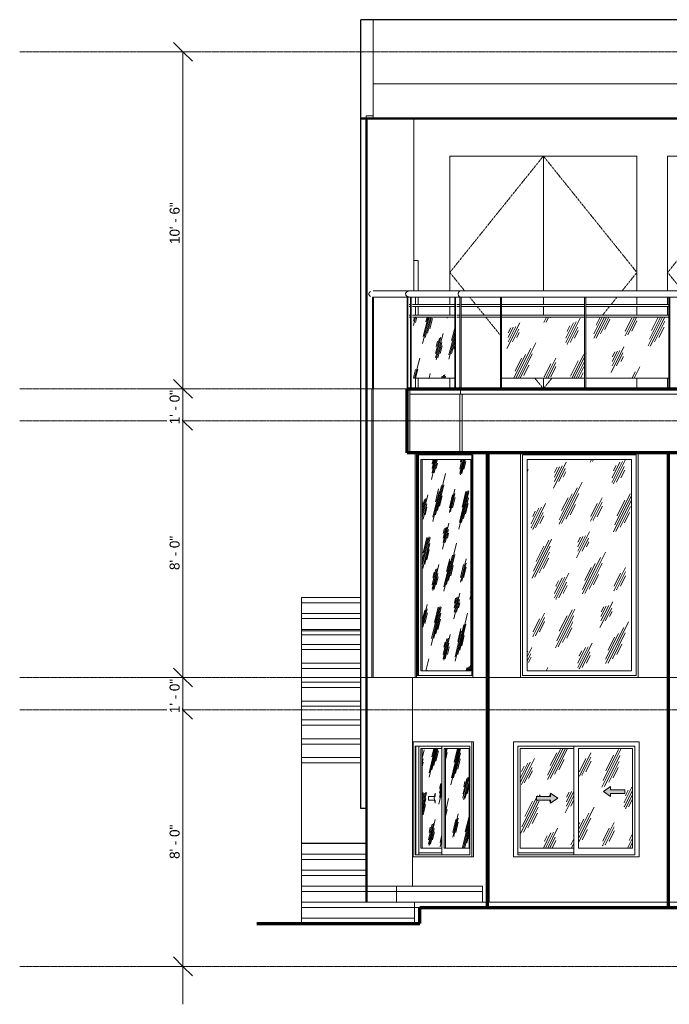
# Model space of a CAD drawing. Header units: inches. Extents: x -182 to 404, y -122 to 246.
# Tile 1 of 3: x -182 to 61, y -122 to 246. Entities that reach past the tile are written whole.
import ezdxf

# ---------------------------------------------------------------- set-up
doc = ezdxf.new("R2010")
doc.units = ezdxf.units.IN
doc.header["$MEASUREMENT"] = 0
doc.linetypes.add('Center 1_4_', pattern=[0.53125, 0.25, -0.09375, 0.09375, -0.09375])
doc.linetypes.add('Dash', pattern=[0.23622, 0.11811, -0.11811])
for name, color, linetype, lineweight in [('A-ANNO-DIMS', 211, 'Continuous', 9), ('A-ANNO-DIMS-120', 211, 'Continuous', 9), ('A-AREA', 32, 'Dash', 9), ('A-CLNG', 13, 'Continuous', 9), ('A-COLS', 52, 'Continuous', 9), ('A-DETL', 90, 'Continuous', 9), ('A-DETL-GENF', 92, 'Continuous', 9), ('A-DOOR', 31, 'Continuous', 9), ('A-FLOR', 192, 'Continuous', 9), ('A-FLOR-HRAL', 11, 'Continuous', 9), ('A-FLOR-LEVL', 51, 'Continuous', 9), ('A-GLAZ', 151, 'Continuous', 9), ('A-WALL', 90, 'Continuous', 9), ('S-STRS', 90, 'Continuous', 9)]:
    doc.layers.add(name, color=color, linetype=linetype, lineweight=lineweight)
doc.styles.add('Inter', font='txt', dxfattribs={"height": 3.75})
doc.dimstyles.new('Linear_-_1_32__Inter__Imperial__SMALL', dxfattribs={"dimscale": 12, "dimtxt": 4.967999, "dimasz": 0.585938, "dimexe": 1.181102, "dimexo": 0.787402, "dimgap": 0, "dimtad": 1, "dimrnd": 0.25, "dimzin": 1, "dimdsep": 46, "dimlunit": 4, "dimtxsty": 'Inter', "dimblk1": 'OBLIQUE', "dimblk2": 'OBLIQUE', "dimsah": 1, "dimcen": 0.09, "dimdle": 1.181102, "dimazin": 0, "dimtfac": 1, "dimtdec": 4, "dimtix": 1, "dimtmove": 0, "dimatfit": 3, "dimfxl": 1, "dimtvp": 1, "dimtfill": 1, "dimfrac": 2, "dimtolj": 1, "dimtzin": 0, "dimarcsym": 2})
pattern_1 = [(63.435, (-59.549, 47.244), (-8.6939, 26.0815), [10.8, -6.48, 10.8, -6.48, -13.738]), (63.435, (-59.549, 47.244), (-8.6939, 26.0815), [-34.56, 0.158, -13.579]), (63.435, (-59.549, 47.244), (-8.6939, 26.0815), [0.158, -34.402, 4.32, -9.418]), (63.435, (-60.089, 47.784), (-8.6939, 26.0815), [8.64, -10.8, 6.48, -6.48, -15.898]), (63.435, (-60.089, 47.784), (-8.6939, 26.0815), [-32.4, 0.158, -15.739]), (63.435, (-60.089, 47.784), (-8.6939, 26.0815), [0.158, -32.242, 7.56, -8.338]), (63.435, (-60.089, 49.404), (-8.6939, 26.0815), [6.48, -12.96, 4.32, -6.48, -18.058]), (63.435, (-60.089, 49.404), (-8.6939, 26.0815), [-30.24, 0.158, -17.899]), (63.435, (-60.089, 49.404), (-8.6939, 26.0815), [0.158, -30.082, 9.72, -8.338]), (63.435, (-58.469, 47.784), (-8.6939, 26.0815), [6.48, -12.96, 5.4, -23.458]), (63.435, (-56.849, 49.404), (-8.6939, 26.0815), [3.24, -16.2, 2.16, -26.698]), (63.435, (-59.549, 52.104), (-8.6939, 26.0815), [2.16, -16.2, 2.16, -8.64, -19.138]), (63.435, (-59.549, 52.104), (-8.6939, 26.0815), [-29.16, 0.158, -18.979]), (63.435, (-59.549, 52.104), (-8.6939, 26.0815), [0.158, -29.002, 5.4, -13.738]), (63.435, (-49.829, 50.484), (-8.6939, 26.0815), [10.8, -16.2, 12.96, -8.554]), (63.435, (-49.829, 48.864), (-8.6939, 26.0815), [15.12, -10.8, 16.2, -6.394]), (63.435, (-48.749, 49.404), (-8.6939, 26.0815), [17.28, -8.64, 12.96, -9.418]), (63.435, (-47.129, 51.024), (-8.6939, 26.0815), [10.8, -15.12, 8.64, -13.738]), (63.435, (-48.749, 54.264), (-8.6939, 26.0815), [5.4, -21.6, 6.48, -14.818]), (63.435, (-45.509, 52.644), (-8.6939, 26.0815), [4.32, -21.6, 4.32, -18.058])]

# ---------------------------------------------------------------- blocks, each defined once
blk = doc.blocks.new('Planitar-Fixed - Default 1-V2-Rear')
at = {"layer": 'A-GLAZ'}
h = blk.add_hatch(dxfattribs=at)
h.set_pattern_fill('FP_1', color=256, style=0, pattern_type=2)
h.set_pattern_definition(pattern_1)
h.paths.add_polyline_path([(46.71, 2.48), (46.71, 81.52), (7.67, 81.52), (7.67, 2.48), (16.1, 2.48)], flags=0)
for p, q in [((5.19, 84), (5.19, 0)), ((5.94, 0.75), (5.94, 83.25)), ((5.94, 83.25), (48.44, 83.25)), ((7.67, 2.48), (7.67, 81.52)), ((7.67, 81.52), (46.71, 81.52)), ((46.71, 81.52), (46.71, 2.48)), ((48.44, 83.25), (48.44, 0.75)), ((49.19, 0), (49.19, 84)), ((5.19, 0), (49.19, 0)), ((48.44, 0.75), (5.94, 0.75)), ((46.71, 2.48), (7.67, 2.48))]:
    blk.add_line(p, q, dxfattribs=at)
blk = doc.blocks.new('Planitar-Fixed - Default 1-V3-Rear')
at = {"layer": 'A-GLAZ'}
h = blk.add_hatch(dxfattribs=at)
h.set_pattern_fill('FP_3', color=256, style=0, pattern_type=2)
h.set_pattern_definition([(76.542, (142.299, 47.244), (-4.1612, 26.08163), [9.933, -5.96, 9.933, -5.96, -12.634]), (76.542, (142.299, 47.244), (-4.1612, 26.08163), [-31.784, 0.146, -12.489]), (76.542, (142.299, 47.244), (-4.1612, 26.08163), [0.146, -31.639, 3.973, -8.661]), (76.542, (142.04, 47.784), (-4.1612, 26.08163), [7.946, -9.933, 5.96, -5.96, -14.621]), (76.542, (142.04, 47.784), (-4.1612, 26.08163), [-29.798, 0.146, -14.475]), (76.542, (142.04, 47.784), (-4.1612, 26.08163), [0.146, -29.652, 6.953, -7.668]), (76.542, (142.04, 49.404), (-4.1612, 26.08163), [5.96, -11.919, 3.973, -5.96, -16.607]), (76.542, (142.04, 49.404), (-4.1612, 26.08163), [-27.811, 0.146, -16.462]), (76.542, (142.04, 49.404), (-4.1612, 26.08163), [0.146, -27.665, 8.939, -7.668]), (76.542, (142.816, 47.784), (-4.1612, 26.08163), [5.96, -11.919, 4.966, -21.574]), (76.542, (143.591, 49.404), (-4.1612, 26.08163), [2.98, -14.899, 1.987, -24.553]), (76.542, (142.299, 52.104), (-4.1612, 26.08163), [1.987, -14.899, 1.987, -7.946, -17.6]), (76.542, (142.299, 52.104), (-4.1612, 26.08163), [-26.818, 0.146, -17.455]), (76.542, (142.299, 52.104), (-4.1612, 26.08163), [0.146, -26.672, 4.966, -12.634]), (76.542, (146.951, 50.484), (-4.1612, 26.08163), [9.933, -14.899, 11.919, -7.867]), (76.542, (146.951, 48.864), (-4.1612, 26.08163), [13.906, -9.933, 14.899, -5.88]), (76.542, (147.468, 49.404), (-4.1612, 26.08163), [15.892, -7.946, 11.919, -8.661]), (76.542, (148.243, 51.024), (-4.1612, 26.08163), [9.933, -13.906, 7.946, -12.634]), (76.542, (147.468, 54.264), (-4.1612, 26.08163), [4.966, -19.865, 5.96, -13.627]), (76.542, (149.018, 52.644), (-4.1612, 26.08163), [3.973, -19.865, 3.973, -16.607])])
h.paths.add_polyline_path([(-31.55, 2.48), (-13.42, 2.48), (-13.42, 81.52), (-31.55, 81.52), (-31.55, 3.64)], flags=0)
for p, q in [((-33.73, 84), (-33.73, 0)), ((-33.37, 0.75), (-33.37, 83.25)), ((-33.37, 83.25), (-13.03, 83.25)), ((-32.93, 83.25), (-32.93, 0.75)), ((-32.1, 2.48), (-32.1, 81.52)), ((-32.1, 81.52), (-13.42, 81.52)), ((-31.55, 81.52), (-31.55, 2.48)), ((-13.42, 81.52), (-13.42, 2.48)), ((-13.03, 83.25), (-13.03, 0.75)), ((-12.67, 0), (-12.67, 84)), ((-33.73, 0), (-12.67, 0)), ((-13.03, 0.75), (-33.37, 0.75)), ((-13.42, 2.48), (-32.1, 2.48))]:
    blk.add_line(p, q, dxfattribs=at)
blk = doc.blocks.new('Planitar - Double Door_Flush Panel - 5_-10_ x 6_-8_-V4-Rear')
at = {"layer": 'A-DOOR', "linetype": 'Dash'}
for p, q in [((60.25, 151.5), (95.25, 195)), ((95.25, 195), (130.25, 151.5)), ((65.8, 144.61), (60.25, 151.5)), ((124.71, 144.61), (130.25, 151.5)), ((69.91, 139.5), (67.69, 142.25)), ((120.59, 139.5), (122.81, 142.25)), ((73.08, 135.56), (70.54, 138.71)), ((117.42, 135.56), (119.96, 138.71)), ((92.14, 111.87), (92.08, 111.94)), ((95.25, 108), (92.61, 111.28)), ((95.25, 108), (98.42, 111.94))]:
    blk.add_line(p, q, dxfattribs=at)
at = {"layer": 'A-DOOR'}
for p, q in [((95.25, 195), (60.25, 195)), ((60.25, 195), (60.25, 144.61)), ((95.25, 144.61), (95.25, 195)), ((130.25, 195), (95.25, 195)), ((95.25, 195), (95.25, 144.61)), ((130.25, 144.61), (130.25, 195)), ((60.25, 142.25), (60.25, 139.5)), ((95.25, 139.5), (95.25, 142.26)), ((95.25, 142.26), (95.25, 139.5)), ((130.25, 139.5), (130.25, 142.25)), ((60.25, 138.71), (60.25, 135.56)), ((95.25, 135.56), (95.25, 138.71)), ((95.25, 138.71), (95.25, 135.56)), ((130.25, 135.56), (130.25, 138.71)), ((60.25, 111.94), (60.25, 108)), ((95.25, 108), (95.25, 111.94)), ((95.25, 111.94), (95.25, 108)), ((130.25, 108), (130.25, 111.94))]:
    blk.add_line(p, q, dxfattribs=at)
blk = doc.blocks.new('Planitar - Double Door_Flush Panel - 5_-10_ x 6_-8_-V5-Rear')
at = {"layer": 'A-DOOR', "linetype": 'Dash'}
for p, q in [((-21.25, 151.5), (13.75, 195)), ((13.75, 195), (48.75, 151.5)), ((-15.71, 144.61), (-21.25, 151.5)), ((43.21, 144.61), (48.75, 151.5)), ((-11.59, 139.5), (-13.82, 142.26)), ((39.09, 139.5), (41.31, 142.26)), ((-8.42, 135.56), (-10.96, 138.71)), ((35.92, 135.56), (38.46, 138.71)), ((-2.35, 128.01), (-7.79, 134.77)), ((13.75, 108), (10.58, 111.94)), ((13.75, 108), (16.92, 111.94))]:
    blk.add_line(p, q, dxfattribs=at)
at = {"layer": 'A-DOOR'}
for p, q in [((13.75, 195), (-21.25, 195)), ((-21.25, 195), (-21.25, 144.6)), ((13.75, 144.6), (13.75, 195)), ((48.75, 195), (13.75, 195)), ((13.75, 195), (13.75, 144.6)), ((48.75, 144.61), (48.75, 195)), ((-21.25, 142.25), (-21.25, 139.5)), ((13.75, 139.5), (13.75, 142.26)), ((13.75, 142.26), (13.75, 139.5)), ((48.75, 139.5), (48.75, 142.25)), ((-21.25, 138.71), (-21.25, 135.56)), ((13.75, 135.56), (13.75, 138.71)), ((13.75, 138.71), (13.75, 135.56)), ((48.75, 135.56), (48.75, 138.71)), ((-21.25, 111.94), (-21.25, 108)), ((13.75, 108), (13.75, 111.94)), ((13.75, 111.94), (13.75, 108)), ((48.75, 108), (48.75, 111.94))]:
    blk.add_line(p, q, dxfattribs=at)
blk = doc.blocks.new('Railing - 50 x 12mm-4236940-Rear')
at = {"layer": 'A-FLOR-HRAL'}
blk.add_line((-37.23, 108), (-37.23, 142.25), dxfattribs=at)
blk = doc.blocks.new('Railing - 50 x 12mm-V6-Rear')
at = {"layer": 'A-FLOR-HRAL'}
for p, q in [((-35.74, 142.25), (-35.99, 142.25)), ((-35.99, 142.25), (-35.99, 108)), ((-35.74, 108), (-35.74, 142.25)), ((-34.07, 142.25), (-35.74, 142.25)), ((-34.07, 142.25), (-34.07, 139.5)), ((-34.07, 138.71), (-34.07, 135.56)), ((-34.07, 111.94), (-34.07, 108)), ((-35.99, 108), (-35.74, 108)), ((-34.9, 108), (-35.74, 108))]:
    blk.add_line(p, q, dxfattribs=at)
blk = doc.blocks.new('Railing - 800mm-V7-Rear')
at = {"layer": 'A-FLOR-HRAL'}
h = blk.add_hatch(dxfattribs=at)
h.set_pattern_fill('FP_4', color=256, style=0, pattern_type=2)
h.set_pattern_definition([(75.275, (137.581, 47.244), (-4.5698, 26.08113), [9.988, -5.993, 9.988, -5.993, -12.705]), (75.275, (137.581, 47.244), (-4.5698, 26.08113), [-31.961, 0.146, -12.558]), (75.275, (137.581, 47.244), (-4.5698, 26.08113), [0.146, -31.815, 3.995, -8.709]), (75.275, (137.297, 47.784), (-4.5698, 26.08113), [7.99, -9.988, 5.993, -5.993, -14.702]), (75.275, (137.297, 47.784), (-4.5698, 26.08113), [-29.964, 0.146, -14.556]), (75.275, (137.297, 47.784), (-4.5698, 26.08113), [0.146, -29.817, 6.992, -7.711]), (75.275, (137.297, 49.404), (-4.5698, 26.08113), [5.993, -11.985, 3.995, -5.993, -16.7]), (75.275, (137.297, 49.404), (-4.5698, 26.08113), [-27.966, 0.146, -16.553]), (75.275, (137.297, 49.404), (-4.5698, 26.08113), [0.146, -27.82, 8.989, -7.711]), (75.275, (138.149, 47.784), (-4.5698, 26.08113), [5.993, -11.985, 4.994, -21.694]), (75.275, (139.001, 49.404), (-4.5698, 26.08113), [2.996, -14.982, 1.998, -24.69]), (75.275, (137.581, 52.104), (-4.5698, 26.0811), [1.998, -14.982, 1.998, -7.99, -17.699]), (75.275, (137.581, 52.104), (-4.5698, 26.0811), [-26.967, 0.146, -17.552]), (75.275, (137.581, 52.104), (-4.5698, 26.0811), [0.146, -26.821, 4.994, -12.705]), (75.275, (142.691, 50.484), (-4.5698, 26.08113), [9.988, -14.982, 11.985, -7.91]), (75.275, (142.691, 48.864), (-4.5698, 26.08113), [13.983, -9.988, 14.982, -5.913]), (75.275, (143.258, 49.404), (-4.5698, 26.08113), [15.981, -7.99, 11.985, -8.709]), (75.275, (144.11, 51.024), (-4.5698, 26.08113), [9.988, -13.983, 7.99, -12.705]), (75.275, (143.258, 54.264), (-4.5698, 26.08113), [4.994, -19.976, 5.993, -13.703]), (75.275, (144.961, 52.644), (-4.5698, 26.08113), [3.995, -19.976, 3.995, -16.7])])
h.paths.add_polyline_path([(-19.43, 111.94), (-19.43, 134.77), (-34.85, 134.77), (-34.85, 111.94), (-23.83, 111.94)], flags=0)
blk.add_line((-34.85, 111.94), (-19.43, 111.94), dxfattribs=at)
blk = doc.blocks.new('Railing - 50 x 12mm-V8-Rear')
at = {"layer": 'A-FLOR-HRAL'}
for p, q in [((-19.19, 142.25), (-19.43, 142.25)), ((-19.43, 142.25), (-19.43, 108)), ((-19.19, 108), (-19.19, 142.25)), ((-17.51, 142.25), (-19.19, 142.25)), ((-17.51, 142.25), (-17.51, 139.5)), ((-17.51, 138.71), (-17.51, 135.56)), ((-17.51, 134.77), (-17.51, 108)), ((-19.43, 108), (-19.19, 108)), ((-18.35, 108), (-19.19, 108))]:
    blk.add_line(p, q, dxfattribs=at)
blk = doc.blocks.new('Railing - 50 x 12mm-V9-Rear')
at = {"layer": 'A-FLOR-HRAL'}
for p, q in [((-1.88, 142.25), (-2.35, 142.25)), ((-2.35, 142.25), (-2.35, 108)), ((-1.88, 108), (-1.88, 142.25)), ((-2.35, 108), (-1.88, 108))]:
    blk.add_line(p, q, dxfattribs=at)
blk = doc.blocks.new('Railing - 800mm-V10-Rear')
at = {"layer": 'A-FLOR-HRAL'}
h = blk.add_hatch(dxfattribs=at)
h.set_pattern_fill('FP_1', color=256, style=0, pattern_type=2)
h.set_pattern_definition(pattern_1)
h.paths.add_polyline_path([(-1.88, 111.94), (29.15, 111.94), (29.15, 134.77), (-1.88, 134.77), (-1.88, 121.1)], flags=0)
blk.add_line((-1.88, 111.94), (29.15, 111.94), dxfattribs=at)
blk = doc.blocks.new('Railing - 800mm-V11-Rear')
at = {"layer": 'A-FLOR-HRAL'}
h = blk.add_hatch(dxfattribs=at)
h.set_pattern_fill('FP_1', color=256, style=0, pattern_type=2)
h.set_pattern_definition(pattern_1)
h.paths.add_polyline_path([(56.03, 111.94), (60.64, 111.94), (60.64, 134.77), (29.62, 134.77), (29.62, 111.94)], flags=0)
blk.add_line((29.62, 111.94), (60.64, 111.94), dxfattribs=at)
blk = doc.blocks.new('Railing - 50 x 12mm-V19-Rear')
at = {"layer": 'A-FLOR-HRAL'}
for p, q in [((-49.76, 142.25), (-50.24, 142.25)), ((-50.24, 142.25), (-50.24, 108)), ((-49.76, 108), (-49.76, 142.25)), ((-50.24, 108), (-50, 108))]:
    blk.add_line(p, q, dxfattribs=at)
blk = doc.blocks.new('Railing - 50 x 12mm-V20-Rear')
at = {"layer": 'A-FLOR-HRAL'}
for p, q in [((-36.96, 142.25), (-37.21, 142.25)), ((-37.21, 142.25), (-37.21, 108)), ((-36.96, 108), (-36.96, 142.25)), ((-35.99, 142.25), (-36.96, 142.25)), ((-37.21, 108), (-36.96, 108)), ((-36.13, 108), (-36.96, 108))]:
    blk.add_line(p, q, dxfattribs=at)
blk = doc.blocks.new('Railing - Railing-4236781-Rear')
at = {"layer": 'A-FLOR-HRAL'}
for p, q in [((-36.46, 139.5), (-35.99, 139.5)), ((-36.46, 138.71), (-35.99, 138.71)), ((-35.24, 139.5), (-19.43, 139.5)), ((-35.24, 138.71), (-19.43, 138.71)), ((-18.68, 139.5), (-17.49, 139.5)), ((-18.68, 138.71), (-17.49, 138.71)), ((-17.01, 139.5), (-2.35, 139.5)), ((-17.01, 138.71), (-2.35, 138.71)), ((-1.88, 139.5), (29.15, 139.5)), ((-1.88, 138.71), (29.15, 138.71)), ((29.62, 139.5), (60.64, 139.5)), ((29.62, 138.71), (60.64, 138.71)), ((-36.46, 135.56), (-35.99, 135.56)), ((-36.46, 134.77), (-35.99, 134.77)), ((-35.24, 135.56), (-19.43, 135.56)), ((-35.24, 134.77), (-19.43, 134.77)), ((-18.68, 135.56), (-17.49, 135.56)), ((-18.68, 134.77), (-17.49, 134.77)), ((-17.01, 135.56), (-2.35, 135.56)), ((-17.01, 134.77), (-2.35, 134.77)), ((-1.88, 135.56), (29.15, 135.56)), ((-1.88, 134.77), (29.15, 134.77)), ((29.62, 135.56), (60.64, 135.56)), ((29.62, 134.77), (60.64, 134.77))]:
    blk.add_line(p, q, dxfattribs=at)
for name, p in [('Railing - 50 x 12mm-V19-Rear', (0, 0)), ('Railing - 50 x 12mm-4236940-Rear', (0, 0)), ('Railing - 50 x 12mm-V20-Rear', (0, 0)), ('Railing - 50 x 12mm-V6-Rear', (0, 0)), ('Railing - 50 x 12mm-V8-Rear', (0, 0)), ('Railing - 50 x 12mm-V9-Rear', (-15.14, 0)), ('Railing - 50 x 12mm-V9-Rear', (0, 0)), ('Railing - 50 x 12mm-V9-Rear', (31.5, 0)), ('Railing - 50 x 12mm-V9-Rear', (62.99, 0)), ('Railing - 800mm-V7-Rear', (0, 0)), ('Railing - 800mm-V10-Rear', (0, 0)), ('Railing - 800mm-V11-Rear', (0, 0))]:
    blk.add_blockref(name, p)
blk = doc.blocks.new('Top Rail Type - Top Rail_Internal_-4236957-Rear')
at = {"layer": 'A-FLOR-HRAL'}
for p, q in [((-36.23, 144.61), (-49.98, 144.61)), ((-17.24, 144.61), (-36.23, 144.61)), ((201.99, 144.61), (-17.24, 144.61)), ((-49.98, 142.25), (-36.23, 142.25)), ((-36.23, 142.25), (-17.24, 142.25)), ((-17.24, 142.25), (201.99, 142.25))]:
    blk.add_line(p, q, dxfattribs=at)
for points, knots in [([(-50.97, 144.35), (-50.99, 144.34), (-51.05, 144.3), (-51.15, 144.22), (-51.29, 144.1), (-51.43, 143.92), (-51.53, 143.68), (-51.55, 143.52), (-51.55, 143.43)], [0.7172765, 0.7172765, 0.7172765, 0.7172765, 0.7333333, 0.7666667, 0.8, 0.8666667, 0.9333333, 1, 1, 1, 1]), ([(-36.08, 144.61), (-36.19, 144.62), (-36.4, 144.62), (-36.72, 144.56), (-37.02, 144.46), (-37.29, 144.32), (-37.51, 144.13), (-37.68, 143.92), (-37.78, 143.68), (-37.8, 143.52), (-37.8, 143.43)], [0.4710527, 0.4710527, 0.4710527, 0.4710527, 0.5333333, 0.6, 0.6666667, 0.7333333, 0.8, 0.8666667, 0.9333333, 1, 1, 1, 1]), ([(-17.15, 144.61), (-17.21, 144.62), (-17.33, 144.62), (-17.51, 144.56), (-17.68, 144.46), (-17.83, 144.32), (-17.95, 144.13), (-18.04, 143.92), (-18.1, 143.68), (-18.11, 143.52), (-18.11, 143.43)], [0.4679201, 0.4679201, 0.4679201, 0.4679201, 0.5333333, 0.6, 0.6666667, 0.7333333, 0.8, 0.8666667, 0.9333333, 1, 1, 1, 1]), ([(-51.55, 143.43), (-51.55, 143.35), (-51.53, 143.19), (-51.43, 142.95), (-51.29, 142.77), (-51.15, 142.64), (-51.05, 142.57), (-50.99, 142.53), (-50.97, 142.52)], [0, 0, 0, 0, 0.0666667, 0.1333333, 0.2, 0.2333333, 0.2666667, 0.2827235, 0.2827235, 0.2827235, 0.2827235]), ([(-37.8, 143.43), (-37.8, 143.27), (-37.71, 142.94), (-37.38, 142.6), (-37.02, 142.4), (-36.72, 142.3), (-36.4, 142.25), (-36.19, 142.25), (-36.09, 142.26)], [0, 0, 0, 0, 0.1333333, 0.2666667, 0.3333333, 0.4, 0.4666667, 0.5283137, 0.5283137, 0.5283137, 0.5283137]), ([(-18.11, 143.43), (-18.11, 143.27), (-18.08, 143.02), (-17.95, 142.73), (-17.83, 142.55), (-17.68, 142.4), (-17.51, 142.3), (-17.33, 142.25), (-17.21, 142.25), (-17.15, 142.26)], [0, 0, 0, 0, 0.1333333, 0.2, 0.2666667, 0.3333333, 0.4, 0.4666667, 0.5319172, 0.5319172, 0.5319172, 0.5319172])]:
    blk.add_open_spline(points, degree=3, knots=knots, dxfattribs=at)
blk = doc.blocks.new('Planitar-Sliding-Double - Default 1-4285096-Rear')
at = {"layer": 'A-GLAZ'}
h = blk.add_hatch(dxfattribs=at)
h.set_pattern_fill('FP_1', color=256, style=0, pattern_type=2)
h.set_pattern_definition(pattern_1)
h.paths.add_polyline_path([(5.05, -63.75), (25.18, -63.75), (25.18, -26.5), (5.05, -26.5), (5.05, -45.79)], flags=0)
h.paths.add_polyline_path([(16.45, -46.99), (16.45, -45.79), (11.12, -45.79), (11.12, -44.46), (16.45, -44.46), (16.45, -43.26), (19.12, -45.12), (18.16, -45.79)], flags=0)
h = blk.add_hatch(dxfattribs=at)
h.set_pattern_fill('FP_1', color=256, style=0, pattern_type=2)
h.set_pattern_definition(pattern_1)
h.paths.add_polyline_path([(47.05, -63.75), (47.05, -26.5), (26.93, -26.5), (26.93, -63.75)], flags=0)
h.paths.add_polyline_path([(38.91, -44.49), (36.24, -42.62), (38.91, -40.76), (38.91, -41.96), (44.24, -41.96), (44.24, -43.29), (38.91, -43.29)], flags=0)
for points in [[(16.45, -46.99), (19.12, -45.12), (16.45, -43.26), (16.45, -44.46), (11.12, -44.46), (11.12, -45.79), (16.45, -45.79)], [(38.91, -44.49), (38.91, -43.29), (44.24, -43.29), (44.24, -41.96), (38.91, -41.96), (38.91, -40.76), (36.24, -42.62)]]:
    blk.add_hatch(color=256, dxfattribs=at).paths.add_polyline_path(points, flags=0)
at = {"layer": 'A-DETL-GENF'}
for p, q in [((19.12, -45.12), (16.45, -43.26)), ((16.45, -43.26), (16.45, -44.46)), ((19.12, -45.12), (16.45, -43.26)), ((16.45, -43.26), (16.45, -44.46)), ((36.24, -42.62), (38.91, -40.76)), ((38.91, -40.76), (36.24, -42.62)), ((36.24, -42.62), (38.91, -44.49)), ((36.24, -42.62), (38.91, -44.49)), ((38.91, -40.76), (38.91, -41.96)), ((38.91, -41.96), (38.91, -40.76)), ((44.24, -41.96), (38.91, -41.96)), ((44.24, -41.96), (38.91, -41.96)), ((44.24, -43.29), (38.91, -43.29)), ((38.91, -43.29), (38.91, -44.49)), ((38.91, -44.49), (38.91, -43.29)), ((38.91, -43.29), (44.24, -43.29)), ((44.24, -41.96), (44.24, -43.29)), ((44.24, -43.29), (44.24, -41.96)), ((11.12, -44.46), (16.45, -44.46)), ((11.12, -44.46), (11.12, -45.79)), ((16.45, -44.46), (11.12, -44.46)), ((11.12, -44.46), (11.12, -45.79)), ((11.12, -45.79), (16.45, -45.79)), ((11.12, -45.79), (16.45, -45.79)), ((19.12, -45.12), (16.45, -46.99)), ((16.45, -46.99), (19.12, -45.12)), ((16.45, -45.79), (16.45, -46.99)), ((16.45, -45.79), (16.45, -46.99))]:
    blk.add_line(p, q, dxfattribs=at)
at = {"layer": 'A-GLAZ'}
for p, q in [((49.55, -24), (2.55, -24)), ((2.55, -24), (2.55, -67)), ((4.16, -25.61), (47.94, -25.61)), ((4.16, -66.25), (4.16, -25.61)), ((25.18, -25.61), (25.18, -66.25)), ((47.94, -66.25), (47.94, -25.61)), ((49.55, -24), (49.55, -67)), ((5.05, -26.5), (5.05, -63.75)), ((25.18, -26.5), (5.05, -26.5)), ((26.93, -63.75), (26.93, -26.5)), ((26.93, -26.5), (47.05, -26.5)), ((47.05, -26.5), (47.05, -63.75)), ((16.45, -43.26), (16.07, -44.46)), ((16.45, -46.99), (16.07, -45.79)), ((25.18, -65.5), (4.16, -65.5)), ((25.18, -65.5), (4.16, -65.5)), ((47.94, -66.25), (4.16, -66.25)), ((5.05, -63.75), (25.18, -63.75)), ((47.05, -63.75), (26.93, -63.75)), ((49.55, -67), (2.55, -67))]:
    blk.add_line(p, q, dxfattribs=at)
blk = doc.blocks.new('Planitar-Sliding-Double - Default 1-4285101-Rear')
at = {"layer": 'A-GLAZ'}
h = blk.add_hatch(dxfattribs=at)
h.set_pattern_fill('FP_10', color=256, style=0, pattern_type=2)
h.set_pattern_definition([(76.555, (142.759, 47.244), (-4.1567, 26.0813), [9.932, -5.959, 9.932, -5.959, -12.634]), (76.555, (142.759, 47.244), (-4.1567, 26.0813), [-31.782, 0.146, -12.488]), (76.555, (142.759, 47.244), (-4.1567, 26.0813), [0.146, -31.637, 3.973, -8.661]), (76.555, (142.501, 47.784), (-4.1567, 26.0813), [7.946, -9.932, 5.959, -5.959, -14.62]), (76.555, (142.501, 47.784), (-4.1567, 26.0813), [-29.796, 0.146, -14.474]), (76.555, (142.501, 47.784), (-4.1567, 26.0813), [0.146, -29.65, 6.952, -7.668]), (76.555, (142.501, 49.404), (-4.1567, 26.0813), [5.959, -11.918, 3.973, -5.959, -16.606]), (76.555, (142.501, 49.404), (-4.1567, 26.0813), [-27.81, 0.146, -16.461]), (76.555, (142.501, 49.404), (-4.1567, 26.0813), [0.146, -27.664, 8.939, -7.668]), (76.555, (143.275, 47.784), (-4.1567, 26.0813), [5.959, -11.918, 4.966, -21.572]), (76.555, (144.05, 49.404), (-4.1567, 26.0813), [2.98, -14.898, 1.986, -24.552]), (76.555, (142.759, 52.104), (-4.1567, 26.0813), [1.986, -14.898, 1.986, -7.946, -17.6]), (76.555, (142.759, 52.104), (-4.1567, 26.0813), [-26.816, 0.146, -17.454]), (76.555, (142.759, 52.104), (-4.1567, 26.0813), [0.146, -26.671, 4.966, -12.634]), (76.555, (147.407, 50.484), (-4.1567, 26.0813), [9.932, -14.898, 11.918, -7.866]), (76.555, (147.407, 48.864), (-4.1567, 26.0813), [13.905, -9.932, 14.898, -5.88]), (76.555, (147.923, 49.404), (-4.1567, 26.0813), [15.891, -7.946, 11.918, -8.661]), (76.555, (148.697, 51.024), (-4.1567, 26.0813), [9.932, -13.905, 7.946, -12.634]), (76.555, (147.923, 54.264), (-4.1567, 26.0813), [4.966, -19.864, 5.959, -13.627]), (76.555, (149.472, 52.644), (-4.1567, 26.0813), [3.973, -19.864, 3.973, -16.606])])
h.paths.add_polyline_path([(-31.61, -63.75), (-24.2, -63.75), (-24.2, -26.5), (-31.61, -26.5), (-31.61, -62.83)], flags=0)
h = blk.add_hatch(dxfattribs=at)
h.set_pattern_fill('FP_11', color=256, style=0, pattern_type=2)
h.set_pattern_definition([(76.555, (141.222, 47.244), (-4.1567, 26.0813), [9.932, -5.959, 9.932, -5.959, -12.634]), (76.555, (141.222, 47.244), (-4.1567, 26.0813), [-31.782, 0.146, -12.488]), (76.555, (141.222, 47.244), (-4.1567, 26.0813), [0.146, -31.637, 3.973, -8.661]), (76.555, (140.964, 47.784), (-4.1567, 26.0813), [7.946, -9.932, 5.959, -5.959, -14.62]), (76.555, (140.964, 47.784), (-4.1567, 26.0813), [-29.796, 0.146, -14.474]), (76.555, (140.964, 47.784), (-4.1567, 26.0813), [0.146, -29.65, 6.952, -7.668]), (76.555, (140.964, 49.404), (-4.1567, 26.0813), [5.959, -11.918, 3.973, -5.959, -16.606]), (76.555, (140.964, 49.404), (-4.1567, 26.0813), [-27.81, 0.146, -16.461]), (76.555, (140.964, 49.404), (-4.1567, 26.0813), [0.146, -27.664, 8.939, -7.668]), (76.555, (141.738, 47.784), (-4.1567, 26.0813), [5.959, -11.918, 4.966, -21.572]), (76.555, (142.513, 49.404), (-4.1567, 26.0813), [2.98, -14.898, 1.986, -24.552]), (76.555, (141.222, 52.104), (-4.1567, 26.0813), [1.986, -14.898, 1.986, -7.946, -17.6]), (76.555, (141.222, 52.104), (-4.1567, 26.0813), [-26.816, 0.146, -17.454]), (76.555, (141.222, 52.104), (-4.1567, 26.0813), [0.146, -26.671, 4.966, -12.634]), (76.555, (145.87, 50.484), (-4.1567, 26.0813), [9.932, -14.898, 11.918, -7.866]), (76.555, (145.87, 48.864), (-4.1567, 26.0813), [13.905, -9.932, 14.898, -5.88]), (76.555, (146.386, 49.404), (-4.1567, 26.0813), [15.891, -7.946, 11.918, -8.661]), (76.555, (147.16, 51.024), (-4.1567, 26.0813), [9.932, -13.905, 7.946, -12.634]), (76.555, (146.386, 54.264), (-4.1567, 26.0813), [4.966, -19.864, 5.959, -13.627]), (76.555, (147.935, 52.644), (-4.1567, 26.0813), [3.973, -19.864, 3.973, -16.606])])
h.paths.add_polyline_path([(-22.93, -63.75), (-13.98, -63.75), (-13.98, -26.5), (-22.93, -26.5), (-22.93, -62.44)], flags=0)
for p, q in [((-13.01, -24), (-35, -24)), ((-35, -24), (-35, -67)), ((-34.23, -25.61), (-13.78, -25.61)), ((-34.23, -66.25), (-34.23, -25.61)), ((-34.01, -25.61), (-34.01, -66.25)), ((-32.89, -65.5), (-32.89, -25.61)), ((-32.89, -25.61), (-32.89, -65.5)), ((-24.2, -25.61), (-24.2, -66.25)), ((-13.78, -66.25), (-13.78, -25.61)), ((-12.35, -24), (-13.01, -24)), ((-13.01, -24), (-13.01, -67)), ((-32.05, -26.5), (-32.05, -63.75)), ((-24.2, -26.5), (-32.05, -26.5)), ((-31.61, -63.75), (-31.61, -26.5)), ((-31.61, -26.5), (-31.61, -63.75)), ((-23.37, -63.75), (-23.37, -26.5)), ((-23.37, -26.5), (-13.98, -26.5)), ((-22.93, -63.75), (-22.93, -26.5)), ((-22.93, -26.5), (-22.93, -63.75)), ((-13.98, -26.5), (-13.98, -63.75)), ((-26.72, -43.26), (-27.12, -45.12)), ((-26.72, -44.46), (-26.72, -43.26)), ((-29.27, -45.79), (-29.27, -44.46)), ((-26.72, -44.46), (-29.27, -44.46)), ((-26.72, -45.79), (-29.27, -45.79)), ((-26.72, -46.99), (-27.12, -45.12)), ((-26.72, -46.99), (-26.72, -45.79)), ((-13.78, -66.25), (-34.23, -66.25)), ((-24.2, -65.5), (-32.89, -65.5)), ((-32.89, -66.25), (-32.89, -65.5)), ((-24.2, -65.5), (-32.89, -65.5)), ((-32.05, -63.75), (-24.2, -63.75)), ((-13.98, -63.75), (-23.37, -63.75)), ((-13.01, -67), (-35, -67)), ((-12.35, -67), (-13.01, -67))]:
    blk.add_line(p, q, dxfattribs=at)
blk = doc.blocks.new('Ramp - Ramp-4311191-Rear')
at = {"layer": 'A-FLOR-LEVL'}
for p, q in [((-76.75, -36), (-76.75, -61.97)), ((-76.75, -62), (-52.5, -62)), ((-76.75, -66), (-76.75, -62))]:
    blk.add_line(p, q, dxfattribs=at)
blk = doc.blocks.new('DIMBLOCK1-Rear')
at = {"layer": 'A-ANNO-DIMS-120', "lineweight": 35}
for p, q in [((-121.13, -12), (-124.64, -8.48)), ((-121.13, -12), (-117.61, -15.52)), ((-121.13, -108), (-124.64, -104.48)), ((-121.13, -108), (-117.61, -111.52))]:
    blk.add_line(p, q, dxfattribs=at)
at = {"layer": 'A-ANNO-DIMS-120'}
for p, q in [((-116.65, -12), (-135.3, -12)), ((-121.13, -122.17), (-121.13, -12)), ((-121.13, -12), (-116.65, -12)), ((-116.65, -108), (-135.3, -108)), ((-121.13, -108), (-116.65, -108))]:
    blk.add_line(p, q, dxfattribs=at)
at = {"layer": 'A-ANNO-DIMS-120', "color": 0, "insert": (-126.12, -67.79), "char_height": 3.75, "width": 18.7045, "attachment_point": 1, "rotation": 90, "line_spacing_factor": 0.9936, "style": 'Inter', "bg_fill": 3, "box_fill_scale": 1.25, "bg_fill_color": 256, "bg_fill_true_color": 13158600, "bg_fill_transparency": 0}
blk.add_mtext('8\' - 0"', dxfattribs=at)
blk = doc.blocks.new('_Oblique')
at = {"color": 0, "linetype": 'ByBlock', "lineweight": -2}
blk.add_line((-0.5, -0.5), (0.5, 0.5), dxfattribs=at)
blk = doc.blocks.new('DIMBLOCK2-Rear')
at = {"layer": 'A-ANNO-DIMS-120'}
for p, q in [((-116.65, 0), (-135.3, 0)), ((-121.13, -12), (-121.13, 0)), ((-121.13, 0), (-116.65, 0)), ((-116.65, -12), (-135.3, -12)), ((-121.13, -12), (-116.65, -12))]:
    blk.add_line(p, q, dxfattribs=at)
at = {"layer": 'A-ANNO-DIMS-120', "lineweight": 35}
for p, q in [((-121.13, 0), (-124.64, 3.52)), ((-121.13, 0), (-117.61, -3.52)), ((-121.13, -12), (-124.64, -8.48)), ((-121.13, -12), (-117.61, -15.52))]:
    blk.add_line(p, q, dxfattribs=at)
at = {"layer": 'A-ANNO-DIMS-120', "color": 0, "insert": (-126.12, -13.27), "char_height": 3.75, "width": 17.4377, "attachment_point": 1, "rotation": 90, "line_spacing_factor": 0.9936, "style": 'Inter', "bg_fill": 3, "box_fill_scale": 1.25, "bg_fill_color": 256, "bg_fill_true_color": 13158600, "bg_fill_transparency": 0}
blk.add_mtext('1\' - 0"', dxfattribs=at)
blk = doc.blocks.new('DIMBLOCK3-Rear')
at = {"layer": 'A-ANNO-DIMS-120', "lineweight": 35}
for p, q in [((-121.13, 96), (-124.64, 99.52)), ((-121.13, 96), (-117.61, 92.48)), ((-121.13, 0), (-124.64, 3.52)), ((-121.13, 0), (-117.61, -3.52))]:
    blk.add_line(p, q, dxfattribs=at)
at = {"layer": 'A-ANNO-DIMS-120'}
for p, q in [((-116.65, 96), (-135.3, 96)), ((-121.13, 0), (-121.13, 96)), ((-121.13, 96), (-116.65, 96)), ((-116.65, 0), (-135.3, 0)), ((-121.13, 0), (-116.65, 0))]:
    blk.add_line(p, q, dxfattribs=at)
at = {"layer": 'A-ANNO-DIMS-120', "color": 0, "insert": (-126.12, 40.21), "char_height": 3.75, "width": 18.7045, "attachment_point": 1, "rotation": 90, "line_spacing_factor": 0.9936, "style": 'Inter', "bg_fill": 3, "box_fill_scale": 1.25, "bg_fill_color": 256, "bg_fill_true_color": 13158600, "bg_fill_transparency": 0}
blk.add_mtext('8\' - 0"', dxfattribs=at)
blk = doc.blocks.new('DIMBLOCK4-Rear')
at = {"layer": 'A-ANNO-DIMS-120', "lineweight": 35}
for p, q in [((-121.13, 108), (-124.64, 111.52)), ((-121.13, 108), (-117.61, 104.48)), ((-121.13, 96), (-124.64, 99.52)), ((-121.13, 96), (-117.61, 92.48))]:
    blk.add_line(p, q, dxfattribs=at)
at = {"layer": 'A-ANNO-DIMS-120'}
for p, q in [((-116.65, 108), (-135.3, 108)), ((-121.13, 96), (-121.13, 108)), ((-121.13, 108), (-116.65, 108)), ((-116.65, 96), (-135.3, 96)), ((-121.13, 96), (-116.65, 96))]:
    blk.add_line(p, q, dxfattribs=at)
at = {"layer": 'A-ANNO-DIMS-120', "color": 0, "insert": (-126.12, 94.73), "char_height": 3.75, "width": 17.4377, "attachment_point": 1, "rotation": 90, "line_spacing_factor": 0.9936, "style": 'Inter', "bg_fill": 3, "box_fill_scale": 1.25, "bg_fill_color": 256, "bg_fill_true_color": 13158600, "bg_fill_transparency": 0}
blk.add_mtext('1\' - 0"', dxfattribs=at)
blk = doc.blocks.new('DIMBLOCK5-Rear')
at = {"layer": 'A-ANNO-DIMS-120', "lineweight": 35}
for p, q in [((-121.13, 234), (-124.64, 237.52)), ((-121.13, 234), (-117.61, 230.48)), ((-121.13, 108), (-124.64, 111.52)), ((-121.13, 108), (-117.61, 104.48))]:
    blk.add_line(p, q, dxfattribs=at)
at = {"layer": 'A-ANNO-DIMS-120'}
for p, q in [((-116.65, 234), (-135.3, 234)), ((-121.13, 108), (-121.13, 234)), ((-121.13, 234), (-116.65, 234)), ((-116.65, 108), (-135.3, 108)), ((-121.13, 108), (-116.65, 108))]:
    blk.add_line(p, q, dxfattribs=at)
at = {"layer": 'A-ANNO-DIMS-120', "color": 0, "insert": (-126.12, 162.15), "char_height": 3.75, "width": 21.2382, "attachment_point": 1, "rotation": 90, "line_spacing_factor": 0.9936, "style": 'Inter', "bg_fill": 3, "box_fill_scale": 1.25, "bg_fill_color": 256, "bg_fill_true_color": 13158600, "bg_fill_transparency": 0}
blk.add_mtext('10\' - 6"', dxfattribs=at)

msp = doc.modelspace()

# ---------------------------------------------------------------- linework, layer by layer
at = {"layer": 'A-AREA'}
for p, q in [((-35.989, 108), (-36.126, 108)), ((-19.434, 108), (-34.904, 108)), ((-17.486, 108), (-18.348, 108)), ((-2.349, 108), (-17.014, 108)), ((29.147, 108), (-1.877, 108)), ((60.643, 108), (29.619, 108)), ((-52.5, 0), (-76.75, 0)), ((-76.75, 0), (-52.5, 0))]:
    msp.add_line(p, q, dxfattribs=at)
at = {"layer": 'A-CLNG'}
for p, q in [((-36.25, 84.5), (224.75, 84.5)), ((202.3, 84), (-17.543, 84)), ((-17.25, 84), (-17.25, 84.5))]:
    msp.add_line(p, q, dxfattribs=at)
at = {"layer": 'A-COLS'}
for p, q in [((-52.609, 210), (-50, 210)), ((-52.609, 210), (-52.609, 108)), ((-34.75, 144.612), (-34.75, 209)), ((-52.5, 108), (-52.609, 108)), ((-50.236, 108), (-50.5, 108))]:
    msp.add_line(p, q, dxfattribs=at)
at = {"layer": 'A-DETL', "lineweight": 25}
for p, q in [((-54.5, -49), (-54.5, 246)), ((245.75, 246), (-54.5, 246)), ((-52.5, -49), (-54.5, -49))]:
    msp.add_line(p, q, dxfattribs=at)
at = {"layer": 'A-DETL', "lineweight": 50}
for p, q in [((-54.5, 209), (245.75, 209)), ((-52.5, -49), (-52.5, 209)), ((-52.5, -84), (-52.5, -49))]:
    msp.add_line(p, q, dxfattribs=at)
at = {"layer": 'A-DETL', "lineweight": 70}
for p, q in [((-37.211, 108), (224.75, 108)), ((-37.211, 84), (-37.211, 108)), ((224.75, 84), (-37.211, 84)), ((60.529, 84), (-7.25, 84)), ((-7.25, 84), (-7.25, -86)), ((60.529, -86), (60.529, 84)), ((-32.5, -92), (-32.5, -86)), ((-32.5, -86), (87.5, -86)), ((-7.25, -86), (60.529, -86)), ((-93.5, -92), (-32.5, -92))]:
    msp.add_line(p, q, dxfattribs=at)
at = {"layer": 'A-FLOR'}
for p, q in [((-36.25, 108), (-36.25, 106)), ((-36.126, 108), (-35.989, 108)), ((-34.904, 108), (-19.434, 108)), ((-18.348, 108), (-17.486, 108)), ((-17.25, 108), (-17.25, 106)), ((-17.014, 108), (-2.349, 108)), ((-1.877, 108), (29.147, 108)), ((29.619, 108), (60.643, 108)), ((225.5, 106), (-17.543, 106)), ((-76.75, 30), (-54.5, 30)), ((-76.75, 30), (-76.75, 28)), ((-54.5, 28), (-76.75, 28)), ((-76.75, 18), (-54.5, 18)), ((-76.75, 18), (-76.75, 16)), ((-54.5, 16), (-76.75, 16)), ((-52.5, -78), (-9.01, -78)), ((-52.5, -78), (-52.5, -80)), ((-52.386, -80), (-52.5, -80)), ((-41.25, -80), (-41.25, -78)), ((-9.01, -78), (-9.01, -80)), ((-76.75, -84), (87, -84)), ((-76.75, -84), (-76.75, -86)), ((-34.5, -84), (-34.5, -86)), ((-32.5, -86), (-76.75, -86)), ((-76.75, -90), (-34.5, -90)), ((-76.75, -90), (-76.75, -92))]:
    msp.add_line(p, q, dxfattribs=at)
at = {"layer": 'A-FLOR-LEVL', "linetype": 'Center 1_4_'}
for p, q in [((-182.222, 234), (404.209, 234)), ((-182.222, 108), (404.209, 108)), ((-182.222, 96), (329.172, 96)), ((-182.222, 0), (404.209, 0)), ((-182.222, -12), (329.172, -12)), ((-182.222, -108), (404.209, -108))]:
    msp.add_line(p, q, dxfattribs=at)
at = {"layer": 'A-WALL'}
for p, q in [((245.75, 246), (-54.5, 246)), ((-54.5, 246), (-54.5, -48.988)), ((-50, 209), (-50, 246)), ((240.75, 222.001), (-50, 222.001)), ((-50, 209), (240.75, 209)), ((-21.25, 144.605), (-21.25, 195)), ((-21.25, 195), (48.75, 195)), ((48.75, 195), (48.75, 144.609)), ((60.25, 144.61), (60.25, 195)), ((60.25, 195), (130.25, 195)), ((-33.126, 156), (-34.75, 156)), ((-33.126, 144.609), (-33.126, 156)), ((-33.126, 139.496), (-33.126, 142.252)), ((-21.25, 139.496), (-21.25, 142.253)), ((48.75, 142.253), (48.75, 139.496)), ((60.25, 139.496), (60.25, 142.253)), ((-33.126, 135.559), (-33.126, 138.709)), ((-21.25, 135.559), (-21.25, 138.709)), ((48.75, 138.709), (48.75, 135.559)), ((60.25, 135.559), (60.25, 138.709)), ((-33.126, 108), (-33.126, 111.937)), ((-21.25, 108), (-21.25, 111.937)), ((48.75, 111.937), (48.75, 108)), ((60.25, 108), (60.25, 111.937)), ((-54.5, 108), (-52.609, 108)), ((-52.5, -78), (-52.5, 108)), ((-50.5, 108), (-52.5, 108)), ((-50.5, 108), (-50.5, 0)), ((-37.234, 108), (-50, 108)), ((-50, 108), (-50, 0)), ((-17.543, 106), (-36.25, 106)), ((-36.25, 106), (-36.25, 84)), ((-17.543, 84), (-17.543, 106)), ((-16.692, 106), (-16.692, 84)), ((-36.25, 84), (-17.543, 84)), ((-34.226, 84), (-34.226, 0)), ((-33.73, 0), (-33.73, 84)), ((-12.671, 84), (-12.671, 0)), ((-6.563, 84), (-6.563, 0)), ((5.193, 0), (5.193, 84)), ((49.193, 84), (49.193, 0)), ((60.529, 84), (60.529, 0)), ((-33.73, 0), (-54.5, 0)), ((-35.277, 0), (-35.277, -78)), ((-6.563, 0), (-12.671, 0)), ((60.528, 0), (-6.56, 0)), ((-6.56, 0), (-6.56, -84)), ((60.528, 0), (60.528, -84)), ((60.529, 0), (66.899, 0)), ((-12.349, -24), (-12.349, -67)), ((-52.5, -84), (-52.5, -80)), ((-9.01, -80), (-52.386, -80)), ((-52.386, -80), (-52.386, -84)), ((-41.25, -80), (-41.25, -84)), ((-9.01, -84), (-9.01, -80)), ((-76.75, -86), (-76.75, -90)), ((-34.5, -92), (-34.5, -86))]:
    msp.add_line(p, q, dxfattribs=at)
at = {"layer": 'S-STRS'}
for p, q in [((-76.75, 24), (-76.75, 28)), ((-76.75, 24), (-54.5, 24)), ((-76.75, 22.031), (-76.75, 24)), ((-54.5, 22.031), (-76.75, 22.031)), ((-76.75, 18), (-76.75, 22.031)), ((-54.5, 22.031), (-76.75, 22.031)), ((-54.5, 17.502), (-76.75, 17.502)), ((-76.75, 12.412), (-76.75, 16)), ((-76.75, 12.412), (-54.5, 12.412)), ((-76.75, 10.443), (-76.75, 12.412)), ((-76.75, 5.353), (-76.75, 10.443)), ((-54.5, 10.443), (-76.75, 10.443)), ((-54.5, 10.443), (-76.75, 10.443)), ((-76.75, 5.353), (-54.5, 5.353)), ((-76.75, 3.384), (-76.75, 5.353)), ((-76.75, -1.706), (-76.75, 3.384)), ((-54.5, 3.384), (-76.75, 3.384)), ((-54.5, 3.384), (-76.75, 3.384)), ((-76.75, -1.706), (-54.5, -1.706)), ((-76.75, -3.674), (-76.75, -1.706)), ((-76.75, -8.765), (-76.75, -3.674)), ((-54.5, -3.674), (-76.75, -3.674)), ((-54.5, -3.674), (-76.75, -3.674)), ((-76.75, -8.765), (-54.5, -8.765)), ((-76.75, -10.733), (-76.75, -8.765)), ((-76.75, -15.824), (-76.75, -10.733)), ((-54.5, -10.733), (-76.75, -10.733)), ((-54.5, -10.733), (-76.75, -10.733)), ((-76.75, -15.824), (-54.5, -15.824)), ((-76.75, -17.792), (-76.75, -15.824)), ((-76.75, -22.882), (-76.75, -17.792)), ((-54.5, -17.792), (-76.75, -17.792)), ((-54.5, -17.792), (-76.75, -17.792)), ((-76.75, -22.882), (-54.5, -22.882)), ((-76.75, -24.851), (-76.75, -22.882)), ((-76.75, -29.941), (-76.75, -24.851)), ((-54.5, -24.851), (-76.75, -24.851)), ((-54.5, -24.851), (-76.75, -24.851)), ((-76.75, -29.941), (-54.5, -29.941)), ((-76.75, -31.91), (-76.75, -29.941)), ((-54.5, -31.91), (-76.75, -31.91)), ((-76.75, -36.027), (-76.75, -31.91)), ((-54.5, -31.91), (-76.75, -31.91)), ((-52.5, -61.969), (-76.75, -61.969)), ((-76.75, -66), (-52.5, -66)), ((-76.75, -67.969), (-76.75, -66)), ((-76.75, -72), (-76.75, -67.969)), ((-52.5, -67.969), (-76.75, -67.969)), ((-52.5, -67.969), (-76.75, -67.969)), ((-76.75, -72), (-52.5, -72)), ((-76.75, -73.969), (-76.75, -72)), ((-76.75, -78), (-76.75, -73.969)), ((-52.5, -73.969), (-76.75, -73.969)), ((-52.5, -73.969), (-76.75, -73.969)), ((-76.75, -78), (-52.5, -78)), ((-76.75, -79.969), (-76.75, -78)), ((-52.5, -79.969), (-76.75, -79.969)), ((-76.75, -84), (-76.75, -79.969)), ((-52.5, -79.969), (-76.75, -79.969))]:
    msp.add_line(p, q, dxfattribs=at)

# ---------------------------------------------------------------- block references
at = {"layer": 'A-DOOR'}
for name in ['Planitar - Double Door_Flush Panel - 5_-10_ x 6_-8_-V5-Rear', 'Planitar - Double Door_Flush Panel - 5_-10_ x 6_-8_-V4-Rear']:
    msp.add_blockref(name, (0, 0), dxfattribs=at)
at = {"layer": 'A-FLOR-HRAL'}
for name in ['Top Rail Type - Top Rail_Internal_-4236957-Rear', 'Railing - Railing-4236781-Rear']:
    msp.add_blockref(name, (0, 0), dxfattribs=at)
at = {"layer": 'A-FLOR-LEVL'}
msp.add_blockref('Ramp - Ramp-4311191-Rear', (0, 0), dxfattribs=at)
at = {"layer": 'A-GLAZ'}
for name in ['Planitar-Fixed - Default 1-V3-Rear', 'Planitar-Fixed - Default 1-V2-Rear', 'Planitar-Sliding-Double - Default 1-4285101-Rear', 'Planitar-Sliding-Double - Default 1-4285096-Rear']:
    msp.add_blockref(name, (0, 0), dxfattribs=at)

# ---------------------------------------------------------------- next in the draw order: dimensions: what is measured, and where the dimension line sits
at = {"layer": 'A-ANNO-DIMS'}
dim = msp.add_linear_dim(base=(-121.126, -12), p1=(-126.098, -108), p2=(-126.098, -12), angle=90, dimstyle='Linear_-_1_32__Inter__Imperial__SMALL', override={"dimpost": '<>', "dimfxl": 96}, dxfattribs=at)
dim.commit()
dim.dimension.update_dxf_attribs({"geometry": 'DIMBLOCK1-Rear', "text_midpoint": (-123.051, -60)})

# ---------------------------------------------------------------- next in the draw order: dimensions: what is measured, and where the dimension line sits
dim = msp.add_linear_dim(base=(-121.126, 0), p1=(-126.098, -12), p2=(-126.098, 0), angle=90, dimstyle='Linear_-_1_32__Inter__Imperial__SMALL', override={"dimpost": '<>', "dimfxl": 12}, dxfattribs=at)
dim.commit()
dim.dimension.update_dxf_attribs({"geometry": 'DIMBLOCK2-Rear', "text_midpoint": (-123.051, -6)})

# ---------------------------------------------------------------- next in the draw order: dimensions: what is measured, and where the dimension line sits
dim = msp.add_linear_dim(base=(-121.126, 96), p1=(-126.098, 0), p2=(-126.098, 96), angle=90, dimstyle='Linear_-_1_32__Inter__Imperial__SMALL', override={"dimpost": '<>', "dimfxl": 96}, dxfattribs=at)
dim.commit()
dim.dimension.update_dxf_attribs({"geometry": 'DIMBLOCK3-Rear', "text_midpoint": (-123.051, 48)})

# ---------------------------------------------------------------- next in the draw order: dimensions: what is measured, and where the dimension line sits
dim = msp.add_linear_dim(base=(-121.126, 108), p1=(-126.098, 96), p2=(-126.098, 108), angle=90, dimstyle='Linear_-_1_32__Inter__Imperial__SMALL', override={"dimpost": '<>', "dimfxl": 12}, dxfattribs=at)
dim.commit()
dim.dimension.update_dxf_attribs({"geometry": 'DIMBLOCK4-Rear', "text_midpoint": (-123.051, 102)})

# ---------------------------------------------------------------- next in the draw order: dimensions: what is measured, and where the dimension line sits
dim = msp.add_linear_dim(base=(-121.126, 234), p1=(-126.098, 108), p2=(-126.098, 234), angle=90, dimstyle='Linear_-_1_32__Inter__Imperial__SMALL', override={"dimpost": '<>', "dimfxl": 126}, dxfattribs=at)
dim.commit()
dim.dimension.update_dxf_attribs({"geometry": 'DIMBLOCK5-Rear', "text_midpoint": (-123.051, 171)})

doc.saveas('drawing.dxf')
